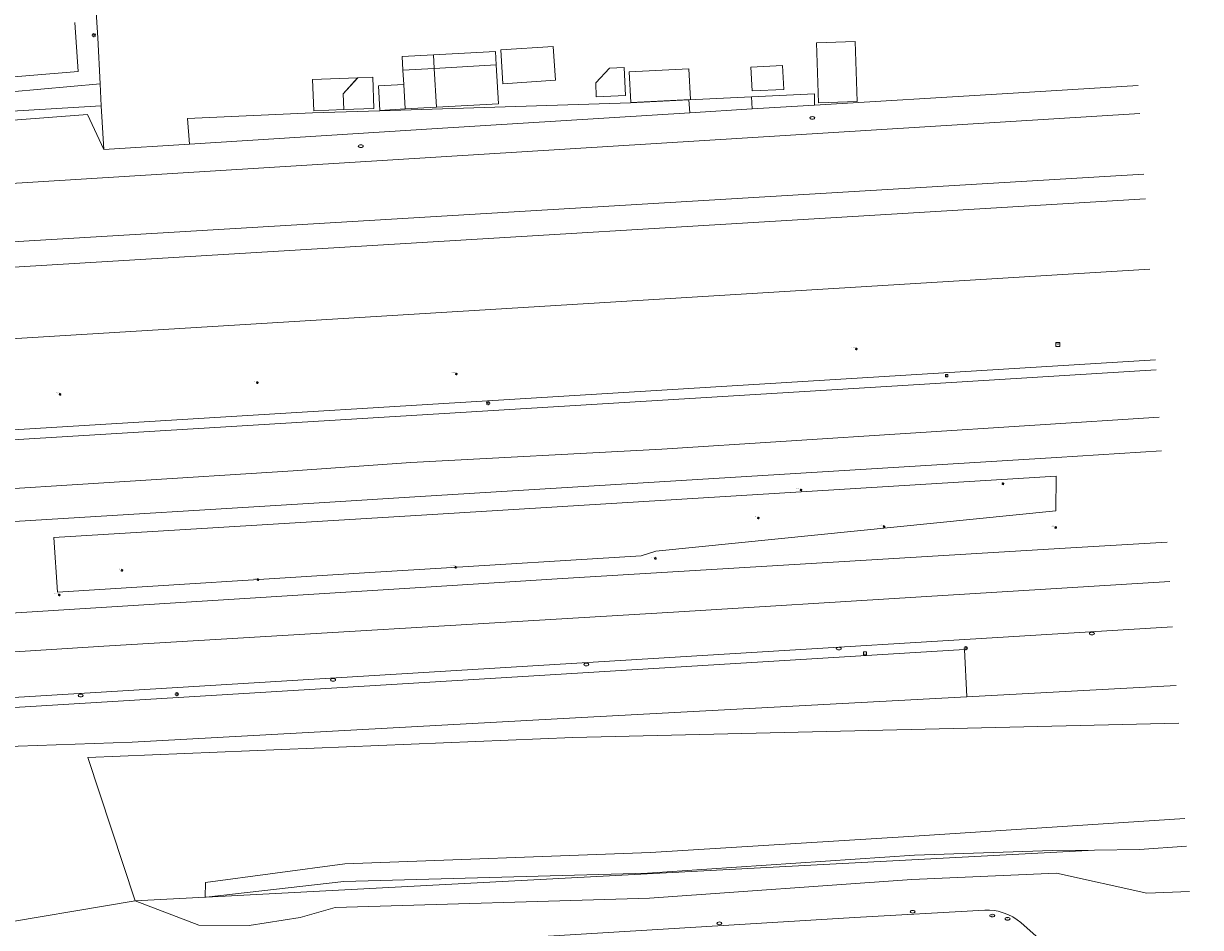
# Model space of a CAD drawing. Header units: metres. Extents: x 162098 to 162858, y 502351 to 503184.
# Tile 31 of 94: x 162736 to 162854, y 502472 to 502563. Entities that reach past the tile are written whole.
import ezdxf
from ezdxf.enums import TextEntityAlignment as Align

# ---------------------------------------------------------------- set-up
doc = ezdxf.new("R2010")
doc.units = ezdxf.units.M
for name, color, linetype, lineweight in [('B-PV-GK-BESCHOEIING-G', 252, 'GK-BESCHOEIING-SO', 13), ('B-PV-IE-MEUBILAIR-S', 252, 'Continuous', 13), ('B-PV-IE-TERREINAFSCHEIDING_KUNSTMATIG_HEKWERK-G', 252, 'IE-TERREINAFSCHEIDING-KUNSTMATIG-OPEN', 13), ('B-PV-OG-BEBOUWING-GV', 7, 'Continuous', 18), ('B-PV-OG-BEBOUWING_LUIFEL-GV', 7, 'Continuous', 18), ('B-PV-OG-BEBOUWING_OVERBOUWING-GV', 7, 'Continuous', 18), ('B-PV-OG-TERREIN_BEGROEID-GV', 7, 'Continuous', 13), ('B-PV-OG-TERREIN_ERF-GV', 252, 'Continuous', 13), ('B-PV-OG-WEG-GV', 252, 'Continuous', 13), ('B-PV-VH-GESLOTENVERHARDING_ASFALT-GV', 252, 'Continuous', 13), ('B-PV-VH-OPENVERHARDING_BETONSTRAATSTEEN-GV', 252, 'Continuous', 13), ('B-PV-VH-OPENVERHARDING_TEGEL-GV', 252, 'Continuous', 13)]:
    doc.layers.add(name, color=color, linetype=linetype, lineweight=lineweight)
for name, color, linetype, lineweight, true_color in [('B-PV-GR-BEPLANTING_CULTUUR_BOSPLANTSOEN-GV', 7, 'Continuous', 13, 0x99cc00), ('B-PV-GR-BOOM-S', 7, 'Continuous', 13, 0x4c9900), ('B-PV-OG-WATER_GRACHT-GV', 7, 'Continuous', 13, 0x007299)]:
    doc.layers.add(name, color=color, linetype=linetype, lineweight=lineweight, true_color=true_color)
doc.styles.add('NLCS-ISO', font='NLCS-ISO.ttf')
doc.linetypes.add('GK-BESCHOEIING-SO', pattern='A,18,-3,[1,NLCS.SHX,S=0.6,R=0,X=0,Y=0],-3', length=24)
doc.linetypes.add('IE-TERREINAFSCHEIDING-KUNSTMATIG-OPEN', pattern='A,7,-1.5,[67,NLCS.SHX,S=0.75,R=0,X=0,Y=0],-1.5', length=10)

# ---------------------------------------------------------------- blocks, each defined once
blk = doc.blocks.new('SIE-MEUBILAIR_BORD_VERKEER-SO')
blk.add_lwpolyline([(-0.5625, -0.5625), (0.5625, -0.5625), (0.5625, 0.5625), (-0.5625, 0.5625)], close=True)
at = {"style": 'NLCS-ISO'}
blk.add_text('vb', height=0.75, dxfattribs=at).set_placement((0, 0), align=Align.MIDDLE_CENTER)
blk = doc.blocks.new('SIE-MEUBILAIR_BORD_RECLAME-SO')
blk.add_lwpolyline([(-0.75, -0.75), (0.75, -0.75), (0.75, 0.75), (-0.75, 0.75)], close=True)
at = {"style": 'NLCS-ISO'}
blk.add_text('rb', height=0.75, dxfattribs=at).set_placement((0, 0), align=Align.MIDDLE_CENTER)
blk = doc.blocks.new('SIE-MEUBILAIR_KAST_ELEKTRA-SO')
for points in [[(-1, 1), (1, 1), (1, 0.84), (-1, 0.84)], [(-1, 0.76), (1, 0.76), (1, -1), (-1, -1)]]:
    blk.add_lwpolyline(points, close=True)
at = {"style": 'NLCS-ISO'}
blk.add_text('et', height=0.75, dxfattribs=at).set_placement((0, 0), align=Align.MIDDLE_CENTER)
blk = doc.blocks.new('SIE-MEUBILAIR_PAAL_LICHTMAST-SO')
for points in [[(-0.62, 0), (-1, 0)], [(-0.71, 0.71), (-0.44, 0.44)], [(0, 1), (0, 0.62)], [(0.44, 0.44), (0.71, 0.71)], [(1, 0), (0.62, 0)], [(-0.71, -0.71), (-0.44, -0.44)], [(0, -0.62), (0, -1)], [(0.44, -0.44), (0.71, -0.71)]]:
    blk.add_lwpolyline(points)
blk.add_circle((0, 0), 0.5)
blk = doc.blocks.new('SIE-MEUBILAIR_PUT_WATERLEIDINGPUT-SO')
blk.add_ellipse((0, 0), major_axis=(1.25, 0), ratio=0.54)
at = {"style": 'NLCS-ISO'}
blk.add_text('wl', height=0.75, dxfattribs=at).set_placement((-0.14, 0), align=Align.MIDDLE_CENTER)
blk = doc.blocks.new('SIE-MEUBILAIR_PUT_KOLK-SO')
blk.add_ellipse((0, 0), major_axis=(1.25, 0), ratio=0.54)
blk = doc.blocks.new('SIE-MEUBILAIR_PUT_RIOOLPUT-SO')
blk.add_ellipse((0, 0), major_axis=(1.25, 0), ratio=0.54)
blk = doc.blocks.new('SGR-BOOM_GBKN-SO')
for centre, start, end in [((-0.25, -0.1), 67.12443, 157.12443), ((-0.1, 0.25), 157.12443, 247.12443), ((-0.1, 0.25), 337.12443, 157.12443), ((0.25, 0.1), 247.12443, 337.12443), ((-0.25, -0.1), 157.12443, 337.12443), ((0.1, -0.25), 157.12443, 337.12443), ((0.1, -0.25), 337.12443, 67.12443)]:
    blk.add_arc(centre, 0.188, start, end)
at = {"extrusion": (0, 0, -1)}
blk.add_arc((-0.25, 0.1), 0.188, 22.87557, 202.87557, dxfattribs=at)
at = {"style": 'NLCS-ISO'}
blk.add_attdef('SOORT', text='', height=0.35, dxfattribs=at).set_placement((0, 0.75), align=Align.MIDDLE_RIGHT)

msp = doc.modelspace()

# ---------------------------------------------------------------- linework, layer by layer
at = {"layer": 'B-PV-GK-BESCHOEIING-G'}
for points in [[(162848.508, 502545.604), (162739.753, 502539.024), (162699.514, 502536.591), (162699.104, 502536.595), (162698.511, 502536.654), (162697.927, 502536.775), (162697.359, 502536.956), (162696.813, 502537.196), (162696.295, 502537.491), (162695.81, 502537.839), (162695.365, 502538.236), (162694.964, 502538.676), (162694.611, 502539.157), (162694.31, 502539.672), (162694.064, 502540.215), (162693.877, 502540.781), (162693.75, 502541.363), (162693.683, 502541.956), (162684.901, 502688.594), (162684.702, 502691.933), (162683.806, 502706.877), (162683.246, 502716.072)], [(162848.957, 502538.534), (162685.183, 502528.488)]]:
    msp.add_lwpolyline(points, dxfattribs=at)
at = {"layer": 'B-PV-GR-BEPLANTING_CULTUUR_BOSPLANTSOEN-GV'}
for points in [[(162696.67, 502614.897), (162694.431, 502618.754), (162694.717, 502631.313), (162692.956, 502646.922), (162693.049, 502659.079), (162693.535, 502667.772), (162693.063, 502675.724), (162690.643, 502680.647), (162689.359, 502688.336), (162687.558, 502688.152), (162696.225, 502543.812), (162697.156, 502541.323), (162699.968, 502539.47), (162701.034, 502539.258), (162848.351, 502548.067)], [(162847.963, 502554.177), (162724.238, 502546.501), (162722.381, 502542.878), (162722.318, 502542.873), (162701.034, 502541.295), (162699.781, 502562.423), (162698.565, 502564.853), (162698.468, 502580.327), (162697.026, 502587.515), (162697.479, 502594.845), (162696.2, 502598.969), (162695.34, 502608.095), (162696.795, 502612.782), (162696.67, 502614.897)], [(162847.786, 502556.971), (162834.108, 502556.143), (162815.255, 502555.002), (162809.004, 502554.624), (162802.72, 502554.243), (162777.336, 502552.654), (162752.46, 502551.096), (162743.83, 502550.548)], [(162743.83, 502550.548), (162742.209, 502554.081), (162723.7, 502552.644), (162724.238, 502546.501), (162847.963, 502554.177)], [(162851.619, 502496.657), (162830.572, 502495.535), (162791.835, 502493.47), (162746.703, 502490.991), (162721.82, 502490.091), (162680.034, 502486.209), (162680.414, 502481.047), (162683.526, 502477.14), (162714.624, 502473.281), (162731.449, 502472.411), (162746.984, 502475.011), (162742.235, 502489.429)], [(162851.859, 502492.885), (162790.968, 502491.455), (162742.235, 502489.429), (162746.984, 502475.011)], [(162742.235, 502489.429), (162790.968, 502491.455), (162851.859, 502492.885)], [(162746.984, 502475.011), (162754.03, 502475.385), (162754.06, 502476.88), (162768.064, 502478.759), (162798.765, 502479.886), (162825.286, 502481.542), (162852.468, 502483.298)], [(162852.468, 502483.298), (162825.286, 502481.542), (162798.765, 502479.886), (162768.064, 502478.759), (162754.06, 502476.88), (162754.03, 502475.385)], [(162852.645, 502480.505), (162847.906, 502480.18), (162843.406, 502480.133), (162754.118, 502475.39), (162754.03, 502475.385), (162746.984, 502475.011), (162753.386, 502472.578), (162758.437, 502472.535), (162763.582, 502473.364), (162767.098, 502474.369), (162798.694, 502475.286), (162825.032, 502477.173), (162839.584, 502477.798), (162848.65, 502475.804), (162852.935, 502475.957)], [(162754.03, 502475.385), (162754.118, 502475.39), (162767.97, 502476.962), (162798.468, 502477.807), (162825.307, 502479.606), (162839.175, 502480.089), (162843.406, 502480.133), (162847.906, 502480.18), (162852.645, 502480.505)]]:
    msp.add_lwpolyline(points, dxfattribs=at)
for points in [[(162764.822, 502554.248), (162752.262, 502553.679), (162752.46, 502551.096), (162777.336, 502552.654), (162802.72, 502554.243), (162802.635, 502555.554), (162796.779, 502555.253), (162771.578, 502554.439)], [(162809.004, 502554.624), (162815.255, 502555.002), (162815.255, 502556.133), (162808.922, 502555.845)], [(162743.57, 502554.948), (162721.704, 502553.622), (162722.318, 502542.873), (162722.381, 502542.878), (162724.238, 502546.501), (162723.7, 502552.644), (162742.209, 502554.081), (162743.83, 502550.548)], [(162776.098, 502508.359), (162797.829, 502509.721), (162799.331, 502510.158), (162839.513, 502514.239), (162839.546, 502517.724), (162775.763, 502513.808), (162770.773, 502513.501), (162738.833, 502511.542), (162739.171, 502506.045), (162771.108, 502508.046)], [(162754.118, 502475.39), (162843.406, 502480.133), (162839.175, 502480.089), (162825.307, 502479.606), (162798.468, 502477.807), (162767.97, 502476.962)]]:
    msp.add_lwpolyline(points, close=True, dxfattribs=at)
at = {"layer": 'B-PV-IE-TERREINAFSCHEIDING_KUNSTMATIG_HEKWERK-G'}
msp.add_lwpolyline([(162696.225, 502543.812), (162697.156, 502541.323), (162699.968, 502539.47), (162701.034, 502539.258), (162848.351, 502548.067)], dxfattribs=at)
at = {"layer": 'B-PV-OG-BEBOUWING-GV'}
for points in [[(162815.448, 502561.274), (162815.652, 502555.239), (162819.543, 502555.371), (162819.338, 502561.406)], [(162783.732, 502560.555), (162783.956, 502557.16), (162789.235, 502557.507), (162789.011, 502560.903)], [(162777.26, 502554.797), (162783.495, 502555.149), (162783.275, 502559.05), (162777.04, 502558.698)], [(162770.863, 502557.81), (162769.358, 502557.761), (162767.904, 502556.137), (162767.955, 502554.562), (162770.966, 502554.66)], [(162777.04, 502558.698), (162773.898, 502558.52), (162773.978, 502557.094), (162774.118, 502554.62), (162777.26, 502554.797)], [(162793.336, 502555.837), (162796.255, 502555.973), (162796.124, 502558.782), (162794.665, 502558.714), (162793.271, 502557.242)], [(162796.633, 502558.362), (162796.789, 502555.275), (162802.793, 502555.577), (162802.638, 502558.665)], [(162774.118, 502554.62), (162773.978, 502557.094), (162771.454, 502556.952), (162771.594, 502554.478)]]:
    msp.add_lwpolyline(points, close=True, dxfattribs=at)
at = {"layer": 'B-PV-OG-BEBOUWING_LUIFEL-GV'}
for points in [[(162773.821, 502559.886), (162773.898, 502558.52), (162777.04, 502558.698), (162776.963, 502560.064)], [(162777.04, 502558.698), (162783.275, 502559.05), (162783.198, 502560.416), (162776.963, 502560.064)], [(162764.826, 502557.58), (162764.945, 502554.431), (162767.955, 502554.562), (162767.904, 502556.137), (162769.35, 502557.752)]]:
    msp.add_lwpolyline(points, close=True, dxfattribs=at)
at = {"layer": 'B-PV-OG-BEBOUWING_OVERBOUWING-GV'}
msp.add_lwpolyline([(162812.045, 502558.998), (162808.871, 502558.838), (162808.992, 502556.433), (162812.166, 502556.593)], close=True, dxfattribs=at)
at = {"layer": 'B-PV-OG-TERREIN_BEGROEID-GV'}
for points in [[(162848.351, 502548.067), (162701.034, 502539.258), (162699.968, 502539.47), (162697.156, 502541.323), (162696.225, 502543.812), (162687.558, 502688.152), (162687.152, 502694.917), (162686.085, 502695.55), (162686.168, 502698.058), (162686.926, 502698.674), (162686.698, 502702.467)], [(162684.901, 502688.594), (162693.683, 502541.956), (162693.75, 502541.363), (162693.877, 502540.781), (162694.064, 502540.215), (162694.31, 502539.672), (162694.611, 502539.157), (162694.964, 502538.676), (162695.365, 502538.236), (162695.81, 502537.839), (162696.295, 502537.491), (162696.813, 502537.196), (162697.359, 502536.956), (162697.927, 502536.775), (162698.511, 502536.654), (162699.104, 502536.595), (162699.514, 502536.591), (162739.753, 502539.024), (162848.508, 502545.604)], [(162848.957, 502538.534), (162685.183, 502528.488), (162659.104, 502526.888)], [(162631.092, 502515.986), (162680.494, 502519.066), (162796.625, 502526.156), (162849.537, 502529.413)], [(162850.12, 502520.248), (162839.564, 502519.59), (162775.649, 502515.667), (162765.469, 502515.042), (162673.498, 502509.397)], [(162677.296, 502500.365), (162766.029, 502505.925), (162776.211, 502506.563), (162789.936, 502507.423), (162840.436, 502510.48)], [(162840.436, 502510.48), (162850.702, 502511.078)], [(162852.935, 502475.957), (162848.65, 502475.804), (162839.584, 502477.798), (162825.032, 502477.173), (162798.694, 502475.286), (162767.098, 502474.369), (162763.582, 502473.364), (162758.437, 502472.535), (162753.386, 502472.578), (162746.984, 502475.011), (162731.449, 502472.411)], [(162735.322, 502468.232), (162748.149, 502469.012), (162748.085, 502470.181), (162757.071, 502470.742), (162757.165, 502469.56), (162819.282, 502473.337), (162832.377, 502474.1), (162832.836, 502474.097), (162833.304, 502474.047), (162833.71, 502473.975), (162834.219, 502473.834), (162834.694, 502473.65), (162835.184, 502473.404), (162835.628, 502473.108), (162835.985, 502472.834), (162848.124, 502462.065), (162848.936, 502462.975), (162854.047, 502458.459)]]:
    msp.add_lwpolyline(points, dxfattribs=at)
for points in [[(162713.266, 502556.121), (162721.704, 502553.622), (162743.57, 502554.948), (162743.46, 502557.138), (162725.547, 502555.555), (162725.437, 502557.085)], [(162738.833, 502511.542), (162770.773, 502513.501), (162775.763, 502513.808), (162839.546, 502517.724), (162839.513, 502514.239), (162799.331, 502510.158), (162797.829, 502509.721), (162776.098, 502508.359), (162771.108, 502508.046), (162739.171, 502506.045)], [(162721.82, 502490.091), (162746.703, 502490.991), (162791.835, 502493.47), (162830.572, 502495.535), (162830.318, 502500.299), (162787.044, 502497.65), (162721.602, 502493.66)]]:
    msp.add_lwpolyline(points, close=True, dxfattribs=at)
at = {"layer": 'B-PV-OG-TERREIN_ERF-GV'}
for points in [[(162742.674, 502570.667), (162743.228, 502561.786), (162743.46, 502557.138), (162743.57, 502554.948), (162743.83, 502550.548), (162752.46, 502551.096), (162752.262, 502553.679), (162764.822, 502554.248), (162771.578, 502554.439), (162796.779, 502555.253), (162802.635, 502555.554), (162808.922, 502555.845), (162815.255, 502556.133), (162815.255, 502555.002), (162834.108, 502556.143), (162847.786, 502556.971)], [(162712.65, 502566.731), (162713.266, 502556.121), (162725.437, 502557.085), (162741.254, 502558.401), (162740.946, 502563.321)]]:
    msp.add_lwpolyline(points, dxfattribs=at)
for points in [[(162815.448, 502561.274), (162819.338, 502561.406), (162819.543, 502555.371), (162815.652, 502555.239)], [(162783.732, 502560.555), (162789.011, 502560.903), (162789.235, 502557.507), (162783.956, 502557.16)], [(162777.26, 502554.797), (162774.118, 502554.62), (162771.594, 502554.478), (162771.454, 502556.952), (162773.978, 502557.094), (162773.898, 502558.52), (162777.04, 502558.698), (162783.275, 502559.05), (162783.495, 502555.149)], [(162770.863, 502557.81), (162770.966, 502554.66), (162767.955, 502554.562), (162767.904, 502556.137), (162769.358, 502557.761)], [(162793.336, 502555.837), (162793.271, 502557.242), (162794.665, 502558.714), (162796.124, 502558.782), (162796.255, 502555.973)], [(162796.633, 502558.362), (162802.638, 502558.665), (162802.793, 502555.577), (162796.789, 502555.275)], [(162809.004, 502554.624), (162808.922, 502555.845), (162802.635, 502555.554), (162802.72, 502554.243)]]:
    msp.add_lwpolyline(points, close=True, dxfattribs=at)
at = {"layer": 'B-PV-OG-WATER_GRACHT-GV'}
for points in [[(162848.508, 502545.604), (162739.753, 502539.024), (162699.514, 502536.591), (162699.104, 502536.595), (162698.511, 502536.654), (162697.927, 502536.775), (162697.359, 502536.956), (162696.813, 502537.196), (162696.295, 502537.491), (162695.81, 502537.839), (162695.365, 502538.236), (162694.964, 502538.676), (162694.611, 502539.157), (162694.31, 502539.672), (162694.064, 502540.215), (162693.877, 502540.781), (162693.75, 502541.363), (162693.683, 502541.956), (162684.901, 502688.594), (162684.702, 502691.933), (162683.806, 502706.877), (162683.246, 502716.072), (162670.077, 502928.533)], [(162673.313, 502729.634), (162675.138, 502691.64), (162675.342, 502688.323), (162675.74, 502681.865), (162676.932, 502662.538), (162678.135, 502643.026), (162680.928, 502597.729), (162681.133, 502594.415), (162681.322, 502591.346), (162682.315, 502575.235), (162682.349, 502574.689), (162683.459, 502573.503), (162684.022, 502564.557), (162683.057, 502563.596), (162683.111, 502562.322), (162683.502, 502555.976), (162684.573, 502538.622), (162685.183, 502528.488), (162848.957, 502538.534)]]:
    msp.add_lwpolyline(points, dxfattribs=at)
at = {"layer": 'B-PV-OG-WEG-GV'}
for points in [[(162849.537, 502529.413), (162796.625, 502526.156), (162680.494, 502519.066), (162631.092, 502515.986), (162614.901, 502515.391), (162606.258, 502515.321), (162593.101, 502515.44), (162584.583, 502515.686), (162576.129, 502516.033), (162564.883, 502516.795), (162556.695, 502517.494), (162547.159, 502518.636), (162537.168, 502520.209), (162522.692, 502523.003), (162514.131, 502524.917), (162500.381, 502528.507), (162491.624, 502530.791), (162475.94, 502535.774), (162462.281, 502540.468), (162443.979, 502547.685), (162425.362, 502555.916), (162429.076, 502564.09), (162377.846, 502587.37)], [(162647.452, 502516.047), (162824.125, 502526.833), (162849.601, 502528.408)], [(162851.242, 502502.582), (162791.91, 502498.949), (162686.939, 502492.548), (162687.141, 502490.137), (162683.415, 502489.933), (162678.958, 502489.666), (162680.034, 502486.209), (162721.82, 502490.091), (162721.602, 502493.66), (162787.044, 502497.65), (162830.318, 502500.299), (162830.572, 502495.535), (162851.619, 502496.657)]]:
    msp.add_lwpolyline(points, dxfattribs=at)
at = {"layer": 'B-PV-VH-GESLOTENVERHARDING_ASFALT-GV'}
for points in [[(162378.759, 502570.742), (162412.111, 502555.71), (162431.639, 502546.852), (162446.738, 502540.611), (162464.521, 502533.699), (162475.997, 502529.605), (162487.606, 502526.049), (162499.148, 502522.827), (162510.959, 502519.808), (162522.703, 502517.123), (162534.849, 502514.976), (162546.861, 502513.097), (162558.873, 502511.621), (162571.221, 502510.614), (162582.763, 502510.01), (162595.178, 502509.742), (162607.525, 502509.742), (162619.672, 502510.01), (162631.684, 502510.413), (162648.527, 502511.285), (162694.629, 502514.104), (162728.988, 502516.117), (162762.877, 502518.264)], [(162849.904, 502523.633), (162799.92, 502520.412), (162774.687, 502519.07), (162762.877, 502518.264), (162728.988, 502516.117), (162694.629, 502514.104), (162648.527, 502511.285), (162631.684, 502510.413), (162619.672, 502510.01), (162607.525, 502509.742), (162595.178, 502509.742), (162582.763, 502510.01), (162571.221, 502510.614), (162558.873, 502511.621), (162546.861, 502513.097), (162534.849, 502514.976), (162522.703, 502517.123), (162510.959, 502519.808), (162499.148, 502522.827), (162487.606, 502526.049), (162475.997, 502529.605), (162464.521, 502533.699)], [(162849.601, 502528.408), (162824.125, 502526.833), (162647.452, 502516.047)], [(162762.877, 502518.264), (162774.687, 502519.07), (162799.92, 502520.412), (162849.904, 502523.633)], [(162645.325, 502507.731), (162670.503, 502509.275), (162673.498, 502509.397), (162765.469, 502515.042), (162775.649, 502515.667), (162839.564, 502519.59), (162850.12, 502520.248)], [(162850.702, 502511.078), (162840.436, 502510.48), (162789.936, 502507.423), (162776.211, 502506.563), (162766.029, 502505.925), (162677.296, 502500.365), (162671.374, 502499.96), (162671.136, 502500.042), (162668.866, 502499.893), (162668.546, 502499.908), (162648.268, 502498.692)], [(162850.954, 502507.112), (162825.978, 502505.581), (162801.081, 502504.038), (162743.839, 502500.615), (162717.467, 502498.938), (162680.692, 502496.656), (162654.789, 502495.247)], [(162654.789, 502495.247), (162680.692, 502496.656), (162717.467, 502498.938), (162743.839, 502500.615), (162801.081, 502504.038), (162825.978, 502505.581), (162850.954, 502507.112)], [(162791.91, 502498.949), (162851.242, 502502.582)], [(162643.141, 502489.917), (162676.128, 502491.84), (162677.076, 502491.929), (162686.939, 502492.548), (162791.91, 502498.949)]]:
    msp.add_lwpolyline(points, dxfattribs=at)
at = {"layer": 'B-PV-VH-OPENVERHARDING_BETONSTRAATSTEEN-GV'}
msp.add_lwpolyline([(162851.354, 502459.24), (162848.124, 502462.065), (162835.985, 502472.834), (162835.628, 502473.108), (162835.184, 502473.404), (162834.694, 502473.65), (162834.219, 502473.834), (162833.71, 502473.975), (162833.304, 502474.047), (162832.836, 502474.097), (162832.377, 502474.1), (162819.282, 502473.337), (162757.165, 502469.56), (162748.149, 502469.012), (162735.322, 502468.232)], dxfattribs=at)
at = {"layer": 'B-PV-VH-OPENVERHARDING_TEGEL-GV'}
msp.add_lwpolyline([(162740.946, 502563.321), (162741.254, 502558.401), (162725.437, 502557.085), (162725.547, 502555.555), (162743.46, 502557.138), (162743.228, 502561.786), (162742.674, 502570.667)], dxfattribs=at)

# ---------------------------------------------------------------- block references
at = {"layer": 'B-PV-GR-BOOM-S', "xscale": 0.2, "yscale": 0.2, "zscale": 0.2}
for p in [(162819.458, 502530.498), (162779.271, 502527.988), (162759.28, 502527.104), (162739.453, 502525.936), (162813.909, 502516.322), (162834.212, 502516.945), (162809.618, 502513.501), (162822.258, 502512.64), (162839.493, 502512.55), (162799.28, 502509.44), (162745.666, 502508.235), (162779.193, 502508.553), (162759.331, 502507.308), (162739.359, 502505.765)]:
    msp.add_blockref('SGR-BOOM_GBKN-SO', p, dxfattribs=at).add_auto_attribs({'SOORT': '****%%c***m'})
at = {"layer": 'B-PV-IE-MEUBILAIR-S', "xscale": 0.2, "yscale": 0.2, "zscale": 0.2}
for name, p in [('SIE-MEUBILAIR_PAAL_LICHTMAST-SO', (162742.851, 502562.036)), ('SIE-MEUBILAIR_PUT_RIOOLPUT-SO', (162815.042, 502553.724)), ('SIE-MEUBILAIR_PUT_RIOOLPUT-SO', (162769.668, 502550.888)), ('SIE-MEUBILAIR_KAST_ELEKTRA-SO', (162839.726, 502530.957)), ('SIE-MEUBILAIR_BORD_VERKEER-SO', (162828.541, 502527.819)), ('SIE-MEUBILAIR_PAAL_LICHTMAST-SO', (162782.454, 502525.042)), ('SIE-MEUBILAIR_PUT_KOLK-SO', (162843.132, 502501.886)), ('SIE-MEUBILAIR_PUT_KOLK-SO', (162817.704, 502500.378)), ('SIE-MEUBILAIR_BORD_RECLAME-SO', (162820.321, 502499.901)), ('SIE-MEUBILAIR_PAAL_LICHTMAST-SO', (162830.476, 502500.422)), ('SIE-MEUBILAIR_PUT_KOLK-SO', (162792.328, 502498.787)), ('SIE-MEUBILAIR_PUT_KOLK-SO', (162766.882, 502497.234)), ('SIE-MEUBILAIR_PUT_KOLK-SO', (162741.515, 502495.662)), ('SIE-MEUBILAIR_PAAL_LICHTMAST-SO', (162751.185, 502495.799)), ('SIE-MEUBILAIR_PUT_KOLK-SO', (162825.122, 502473.934)), ('SIE-MEUBILAIR_PUT_KOLK-SO', (162805.701, 502472.763)), ('SIE-MEUBILAIR_PUT_WATERLEIDINGPUT-SO', (162833.127, 502473.537)), ('SIE-MEUBILAIR_PUT_WATERLEIDINGPUT-SO', (162834.662, 502473.221))]:
    msp.add_blockref(name, p, dxfattribs=at)

doc.saveas('drawing.dxf')
